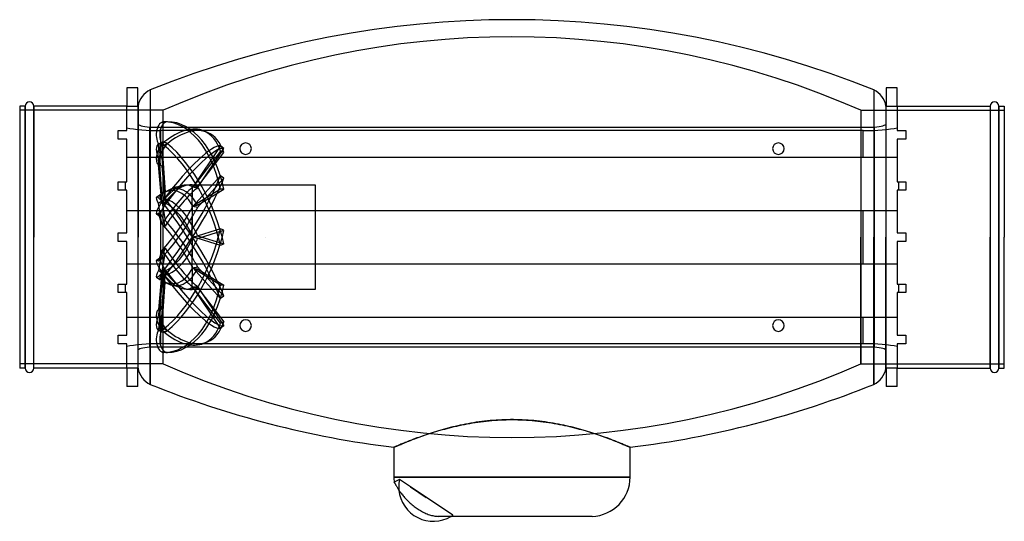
# Model space of a CAD drawing. Header units: millimetres. Extents: x -231 to 231, y -133 to 102.
import ezdxf

# ---------------------------------------------------------------- set-up
doc = ezdxf.new("R2010")
doc.units = ezdxf.units.MM
doc.layers.add('HIDDEN', color=7, linetype='Continuous')
doc.layers.add('THICK', color=7, linetype='Continuous')

msp = doc.modelspace()

# ---------------------------------------------------------------- linework, layer by layer
at = {"layer": 'HIDDEN'}
for p, q in [((-169.79, 69.06), (-169.79, -69.06)), ((169.79, 69.06), (169.79, -69.06)), ((-228.38, 61.5), (-228.38, 0)), ((-224.38, 0), (-224.38, 61.5)), ((-180.8, 50), (-180.8, 61.5)), ((-175.56, 61.5), (-175.56, 0)), ((-175.45, 0), (-175.45, 61.5)), ((175.45, 61.5), (175.45, 0)), ((175.56, 0), (175.56, 61.5)), ((180.8, 61.5), (180.8, 50)), ((224.38, 61.5), (224.38, 0)), ((228.38, 0), (228.38, 61.5)), ((-163.62, 59.5), (-231, 59.5)), ((-163.62, 0), (-163.62, 59.5)), ((-163.62, 0), (-163.62, 59.5)), ((163.62, 59.5), (163.62, 0)), ((163.62, 59.5), (163.62, 0)), ((163.62, 59.5), (231, 59.5)), ((-169.92, 51.65), (169.92, 51.65)), ((-169.92, -51.65), (-169.92, 51.65)), ((-161.7, 54.12), (-163.32, 54.12)), ((169.92, 51.65), (169.92, -51.65)), ((-184.8, 50), (-180.8, 50)), ((-184.8, 46), (-184.8, 50)), ((-184.8, 50), (-184.8, 50)), ((-180.8, 50), (-180.8, 50)), ((-164.8, 37.5), (-164.8, 50)), ((164.8, 50), (-164.8, 50)), ((-144.48, 49.78), (-142.86, 49.09)), ((164.8, 37.5), (164.8, 50)), ((180.8, 50), (184.8, 50)), ((180.8, 50), (180.8, 50)), ((184.8, 50), (184.8, 46)), ((184.8, 50), (184.8, 50)), ((-180.8, 46), (-184.8, 46)), ((-184.8, 46), (-184.8, 46)), ((-180.8, 26), (-180.8, 46)), ((-180.8, 46), (-180.8, 46)), ((-164.27, 20.14), (-165.87, 43.62)), ((-164.26, 43.62), (-165.87, 43.62)), ((-165.73, 43.77), (-164.12, 44.46)), ((-164.26, 43.62), (-162.72, 21.1)), ((-161.7, 43.78), (-163.32, 44.47)), ((-161.7, 43.78), (-163.32, 43.09)), ((-136.82, 42.77), (-149.76, 23.36)), ((-147.5, 23.2), (-135.2, 41.65)), ((-135.2, 41.65), (-136.82, 42.77)), ((180.8, 46), (180.8, 26)), ((184.8, 46), (180.8, 46)), ((180.8, 46), (180.8, 46)), ((184.8, 46), (184.8, 46)), ((-180.8, 37.5), (-180.8, 37.5)), ((-180.8, 37.5), (180.8, 37.5)), ((-164.26, 37.36), (-165.87, 36.67)), ((-164.26, 37.36), (-162.72, 17.89)), ((-136.82, 40.38), (-149.76, 23.43)), ((-147.5, 23.57), (-135.2, 39.68)), ((-135.2, 39.68), (-136.82, 40.38)), ((180.8, 37.5), (180.8, 37.5)), ((-164.27, 16.38), (-165.87, 36.67)), ((-164.27, 16.21), (-165.87, 33.91)), ((-164.26, 33.22), (-165.87, 33.91)), ((-164.26, 33.22), (-162.72, 16.24)), ((-136.82, 28.83), (-149.76, 14.37)), ((-135.2, 27.71), (-136.82, 28.83)), ((-184.8, 26), (-180.8, 26)), ((-184.8, 22), (-184.8, 26)), ((-184.8, 26), (-184.8, 26)), ((-181.5, 26), (-181.5, 22)), ((-180.8, 26), (-180.8, 26)), ((-150.15, 24.6), (-150.15, 24.53)), ((-150.15, 23.07), (-150.15, 24.6)), ((-150.15, 24.6), (-92.4, 24.6)), ((-150.15, 23.68), (-150.15, 18.77)), ((-147.5, 13.97), (-135.2, 27.71)), ((-92.4, 24.6), (-92.4, -24.6)), ((180.8, 26), (184.8, 26)), ((180.8, 26), (180.8, 26)), ((181.5, 22), (181.5, 26)), ((184.8, 26), (184.8, 22)), ((184.8, 26), (184.8, 26)), ((-180.8, 22), (-184.8, 22)), ((-184.8, 22), (-184.8, 22)), ((-180.8, 2), (-180.8, 22)), ((-180.8, 22), (-180.8, 22)), ((-166.81, 18.77), (-165.2, 19.88)), ((-150.15, 13.64), (-150.15, 20.92)), ((-136.82, 22.56), (-149.76, 14.55)), ((-147.5, 14.94), (-135.2, 22.56)), ((-135.2, 22.56), (-136.82, 22.56)), ((180.8, 22), (180.8, 2)), ((184.8, 22), (180.8, 22)), ((180.8, 22), (180.8, 22)), ((184.8, 22), (184.8, 22)), ((-164.26, 16.83), (-165.87, 15.71)), ((-164.27, 6.36), (-165.87, 15.71)), ((-164.26, 16.83), (-162.72, 7.86)), ((-161.7, 16.72), (-163.32, 17.84)), ((-161.7, 16.72), (-163.32, 15.61)), ((-150.15, 15.25), (-150.15, 5.84)), ((-180.8, 12.5), (-180.8, 12.5)), ((-180.8, 12.5), (180.8, 12.5)), ((-166.81, 10.88), (-165.2, 9.76)), ((-164.27, 6.09), (-165.87, 11.25)), ((-164.26, 10.13), (-165.87, 11.25)), ((-164.8, -12.5), (-164.8, 12.5)), ((-164.26, 10.13), (-162.72, 5.19)), ((-150.15, -1), (-150.15, 9.32)), ((164.8, -12.5), (164.8, 12.5)), ((180.8, 12.5), (180.8, 12.5)), ((-184.8, 2), (-180.8, 2)), ((-184.8, 0), (-184.8, 2)), ((-184.8, 2), (-184.8, 2)), ((-180.8, 2), (-180.8, 2)), ((-150.15, 1), (-150.15, -9.32)), ((-136.82, 3.88), (-149.76, -0.11)), ((-136.82, -3.88), (-149.76, 0.11)), ((-147.5, -0.6), (-135.2, 3.19)), ((-147.5, 0.6), (-135.2, -3.19)), ((-135.2, 3.19), (-136.82, 3.88)), ((-115.5, 0), (-115.5, 0)), ((-115.5, 0), (-115.5, 0)), ((-115.5, 0), (-115.5, 0)), ((-115.5, 0), (-115.5, 0)), ((-115.5, 0), (-115.5, 0)), ((-115.5, 0), (-115.5, 0)), ((-115.5, 0), (-115.5, 0)), ((-115.5, 0), (-115.5, 0)), ((-115.5, 0), (-115.5, 0)), ((-115.5, 0), (-115.5, 0)), ((-115.5, 0), (-115.5, 0)), ((-115.5, 0), (-115.5, 0)), ((-115.5, 0), (-115.5, 0)), ((-115.5, 0), (-115.5, 0)), ((-115.5, 0), (-115.5, 0)), ((-115.5, 0), (-115.5, 0)), ((-115.5, 0), (-115.5, 0)), ((-115.5, 0), (-115.5, 0)), ((-115.5, 0), (-115.5, 0)), ((-115.5, 0), (-115.5, 0)), ((-115.5, 0), (-115.5, 0)), ((-115.5, 0), (-115.5, 0)), ((-115.5, 0), (-115.5, 0)), ((-115.5, 0), (-115.5, 0)), ((-115.5, 0), (-115.5, 0)), ((-115.5, 0), (-115.5, 0)), ((-115.5, 0), (-115.5, 0)), ((-115.5, 0), (-115.5, 0)), ((-115.5, 0), (-115.5, 0)), ((-115.5, 0), (-115.5, 0)), ((-115.5, 0), (-115.5, 0)), ((-115.5, 0), (-115.5, 0)), ((-115.5, 0), (-115.5, 0)), ((-115.5, 0), (-115.5, 0)), ((-115.5, 0), (-115.5, 0)), ((163.62, -59.5), (163.62, 0)), ((163.62, 0), (163.62, -59.5)), ((175.45, 0), (175.45, -61.5)), ((175.56, -61.5), (175.56, 0)), ((180.8, 2), (184.8, 2)), ((180.8, 2), (180.8, 2)), ((184.8, 2), (184.8, 0)), ((184.8, 2), (184.8, 2)), ((184.8, 0), (184.8, -2)), ((224.38, 0), (224.38, -61.5)), ((228.38, -61.5), (228.38, 0)), ((-228.38, 0), (-228.38, -61.5)), ((-224.38, -61.5), (-224.38, 0)), ((-184.8, -2), (-184.8, 0)), ((-180.8, -2), (-184.8, -2)), ((-184.8, -2), (-184.8, -2)), ((-180.8, -22), (-180.8, -2)), ((-180.8, -2), (-180.8, -2)), ((-175.56, 0), (-175.56, -61.5)), ((-175.45, -61.5), (-175.45, 0)), ((-163.62, -59.5), (-163.62, 0)), ((-163.62, -59.5), (-163.62, 0)), ((-135.2, -3.19), (-136.82, -3.88)), ((-115.5, 0), (-115.5, 0)), ((-115.5, 0), (-115.5, 0)), ((-115.5, 0), (-115.5, 0)), ((-115.5, 0), (-115.5, 0)), ((-115.5, 0), (-115.5, 0)), ((-115.5, 0), (-115.5, 0)), ((-115.5, 0), (-115.5, 0)), ((-115.5, 0), (-115.5, 0)), ((-115.5, 0), (-115.5, 0)), ((-115.5, 0), (-115.5, 0)), ((-115.5, 0), (-115.5, 0)), ((-115.5, 0), (-115.5, 0)), ((-115.5, 0), (-115.5, 0)), ((-115.5, 0), (-115.5, 0)), ((-115.5, 0), (-115.5, 0)), ((-115.5, 0), (-115.5, 0)), ((-115.5, 0), (-115.5, 0)), ((-115.5, 0), (-115.5, 0)), ((-115.5, 0), (-115.5, 0)), ((-115.5, 0), (-115.5, 0)), ((-115.5, 0), (-115.5, 0)), ((-115.5, 0), (-115.5, 0)), ((-115.5, 0), (-115.5, 0)), ((-115.5, 0), (-115.5, 0)), ((-115.5, 0), (-115.5, 0)), ((-115.5, 0), (-115.5, 0)), ((-115.5, 0), (-115.5, 0)), ((-115.5, 0), (-115.5, 0)), ((-115.5, 0), (-115.5, 0)), ((-115.5, 0), (-115.5, 0)), ((-115.5, 0), (-115.5, 0)), ((-115.5, 0), (-115.5, 0)), ((-115.5, 0), (-115.5, 0)), ((-115.5, 0), (-115.5, 0)), ((180.8, -2), (180.8, -22)), ((184.8, -2), (180.8, -2)), ((180.8, -2), (180.8, -2)), ((184.8, -2), (184.8, -2)), ((-164.27, -6.09), (-165.87, -11.25)), ((-164.27, -6.36), (-165.87, -15.71)), ((-164.26, -10.13), (-162.72, -5.19)), ((-164.26, -16.83), (-162.72, -7.86)), ((-150.15, -15.25), (-150.15, -5.84)), ((-180.8, -12.5), (-180.8, -12.5)), ((-180.8, -12.5), (180.8, -12.5)), ((-166.81, -10.88), (-165.2, -9.76)), ((-164.26, -10.13), (-165.87, -11.25)), ((-150.15, -13.64), (-150.15, -20.92)), ((180.8, -12.5), (180.8, -12.5)), ((-164.26, -16.83), (-165.87, -15.71)), ((-164.27, -16.21), (-165.87, -33.91)), ((-164.27, -16.38), (-165.87, -36.67)), ((-164.26, -33.22), (-162.72, -16.24)), ((-164.26, -37.36), (-162.72, -17.89)), ((-161.7, -16.72), (-163.32, -15.61)), ((-161.7, -16.72), (-163.32, -17.84)), ((-136.82, -28.83), (-149.76, -14.37)), ((-136.82, -22.56), (-149.76, -14.55)), ((-147.5, -13.97), (-135.2, -27.71)), ((-147.5, -14.94), (-135.2, -22.56)), ((-184.8, -22), (-180.8, -22)), ((-184.8, -26), (-184.8, -22)), ((-184.8, -22), (-184.8, -22)), ((-181.5, -22), (-181.5, -26)), ((-180.8, -22), (-180.8, -22)), ((-166.81, -18.77), (-165.2, -19.88)), ((-164.27, -20.14), (-165.87, -43.62)), ((-164.26, -43.62), (-162.72, -21.1)), ((-150.15, -23.68), (-150.15, -18.77)), ((-150.15, -23.07), (-150.15, -24.6)), ((-135.2, -22.56), (-136.82, -22.56)), ((180.8, -22), (184.8, -22)), ((180.8, -22), (180.8, -22)), ((181.5, -26), (181.5, -22)), ((184.8, -22), (184.8, -26)), ((184.8, -22), (184.8, -22)), ((-180.8, -26), (-184.8, -26)), ((-184.8, -26), (-184.8, -26)), ((-180.8, -46), (-180.8, -26)), ((-180.8, -26), (-180.8, -26)), ((-150.15, -24.6), (-150.15, -24.53)), ((-92.4, -24.6), (-150.15, -24.6)), ((-136.82, -42.77), (-149.76, -23.36)), ((-136.82, -40.38), (-149.76, -23.43)), ((-147.5, -23.2), (-135.2, -41.65)), ((-147.5, -23.57), (-135.2, -39.68)), ((-135.2, -27.71), (-136.82, -28.83)), ((180.8, -26), (180.8, -46)), ((184.8, -26), (180.8, -26)), ((180.8, -26), (180.8, -26)), ((184.8, -26), (184.8, -26)), ((-164.26, -33.22), (-165.87, -33.91)), ((-164.26, -37.36), (-165.87, -36.67)), ((-180.8, -37.5), (-180.8, -37.5)), ((-180.8, -37.5), (180.8, -37.5)), ((-164.8, -50), (-164.8, -37.5)), ((-135.2, -39.68), (-136.82, -40.38)), ((164.8, -50), (164.8, -37.5)), ((180.8, -37.5), (180.8, -37.5)), ((-184.8, -46), (-180.8, -46)), ((-184.8, -50), (-184.8, -46)), ((-184.8, -46), (-184.8, -46)), ((-180.8, -46), (-180.8, -46)), ((-164.26, -43.62), (-165.87, -43.62)), ((-165.73, -43.77), (-164.12, -44.46)), ((-161.7, -43.78), (-163.32, -43.09)), ((-161.7, -43.78), (-163.32, -44.47)), ((-135.2, -41.65), (-136.82, -42.77)), ((180.8, -46), (184.8, -46)), ((180.8, -46), (180.8, -46)), ((184.8, -46), (184.8, -50)), ((184.8, -46), (184.8, -46)), ((-180.8, -50), (-184.8, -50)), ((-184.8, -50), (-184.8, -50)), ((-180.8, -61.5), (-180.8, -50)), ((-180.8, -50), (-180.8, -50)), ((164.8, -50), (-164.8, -50)), ((-144.48, -49.78), (-142.86, -49.09)), ((180.8, -50), (180.8, -61.5)), ((184.8, -50), (180.8, -50)), ((180.8, -50), (180.8, -50)), ((184.8, -50), (184.8, -50)), ((169.92, -51.65), (-169.92, -51.65)), ((-161.7, -54.12), (-163.32, -54.12)), ((-163.62, -59.5), (-231, -59.5)), ((163.62, -59.5), (231, -59.5)), ((-21.82, -87.75), (-23.05, -87.99)), ((-20.57, -87.51), (-21.82, -87.75)), ((-19.31, -87.29), (-20.57, -87.51)), ((-18.04, -87.08), (-19.31, -87.29)), ((-16.75, -86.88), (-18.04, -87.08)), ((-15.46, -86.69), (-16.75, -86.88)), ((-14.15, -86.52), (-15.46, -86.69)), ((-12.83, -86.36), (-14.15, -86.52)), ((-11.5, -86.21), (-12.83, -86.36)), ((-10.17, -86.08), (-11.5, -86.21)), ((-8.82, -85.97), (-10.17, -86.08)), ((-7.48, -85.87), (-8.82, -85.97)), ((-6.12, -85.79), (-7.48, -85.87)), ((-4.76, -85.72), (-6.12, -85.79)), ((-3.4, -85.67), (-4.76, -85.72)), ((-2.03, -85.64), (-3.4, -85.67)), ((-0.66, -85.62), (-2.03, -85.64)), ((0.7, -85.62), (-0.66, -85.62)), ((2.07, -85.64), (0.7, -85.62)), ((3.43, -85.67), (2.07, -85.64)), ((4.8, -85.72), (3.43, -85.67)), ((6.16, -85.79), (4.8, -85.72)), ((7.51, -85.87), (6.16, -85.79)), ((8.86, -85.97), (7.51, -85.87)), ((10.21, -86.09), (8.86, -85.97)), ((11.54, -86.22), (10.21, -86.09)), ((12.87, -86.36), (11.54, -86.22)), ((14.18, -86.52), (12.87, -86.36)), ((15.49, -86.7), (14.18, -86.52)), ((16.79, -86.89), (15.49, -86.7)), ((18.08, -87.09), (16.79, -86.89)), ((19.35, -87.3), (18.08, -87.09)), ((20.61, -87.52), (19.35, -87.3)), ((21.85, -87.75), (20.61, -87.52)), ((23.08, -88), (21.85, -87.75)), ((-39.4, -92.39), (-40.32, -92.7)), ((-38.45, -92.08), (-39.4, -92.39)), ((-37.48, -91.77), (-38.45, -92.08)), ((-36.48, -91.46), (-37.48, -91.77)), ((-35.47, -91.14), (-36.48, -91.46)), ((-34.43, -90.84), (-35.47, -91.14)), ((-33.38, -90.53), (-34.43, -90.84)), ((-32.3, -90.22), (-33.38, -90.53)), ((-31.21, -89.93), (-32.3, -90.22)), ((-30.1, -89.63), (-31.21, -89.93)), ((-28.96, -89.34), (-30.1, -89.63)), ((-27.82, -89.06), (-28.96, -89.34)), ((-26.65, -88.78), (-27.82, -89.06)), ((-25.47, -88.51), (-26.65, -88.78)), ((-24.27, -88.25), (-25.47, -88.51)), ((-23.05, -87.99), (-24.27, -88.25)), ((24.29, -88.25), (23.08, -88)), ((25.49, -88.51), (24.29, -88.25)), ((26.67, -88.78), (25.49, -88.51)), ((27.84, -89.06), (26.67, -88.78)), ((28.98, -89.35), (27.84, -89.06)), ((30.11, -89.64), (28.98, -89.35)), ((31.23, -89.93), (30.11, -89.64)), ((32.32, -90.23), (31.23, -89.93)), ((33.39, -90.53), (32.32, -90.23)), ((34.45, -90.84), (33.39, -90.53)), ((35.48, -91.15), (34.45, -90.84)), ((36.5, -91.46), (35.48, -91.15)), ((37.49, -91.77), (36.5, -91.46)), ((38.46, -92.08), (37.49, -91.77)), ((39.41, -92.4), (38.46, -92.08)), ((40.34, -92.71), (39.41, -92.4)), ((-51.71, -97.01), (-52.18, -97.2)), ((-51.2, -96.8), (-51.71, -97.01)), ((-50.67, -96.58), (-51.2, -96.8)), ((-50.11, -96.35), (-50.67, -96.58)), ((-49.52, -96.11), (-50.11, -96.35)), ((-48.89, -95.86), (-49.52, -96.11)), ((-48.25, -95.61), (-48.89, -95.86)), ((-47.57, -95.34), (-48.25, -95.61)), ((-46.87, -95.07), (-47.57, -95.34)), ((-46.14, -94.79), (-46.87, -95.07)), ((-45.38, -94.5), (-46.14, -94.79)), ((-44.6, -94.21), (-45.38, -94.5)), ((-43.79, -93.92), (-44.6, -94.21)), ((-42.96, -93.62), (-43.79, -93.92)), ((-42.11, -93.32), (-42.96, -93.62)), ((-41.23, -93.01), (-42.11, -93.32)), ((-40.32, -92.7), (-41.23, -93.01)), ((41.24, -93.01), (40.34, -92.71)), ((42.12, -93.32), (41.24, -93.01)), ((42.97, -93.62), (42.12, -93.32)), ((43.81, -93.92), (42.97, -93.62)), ((44.61, -94.22), (43.81, -93.92)), ((45.39, -94.51), (44.61, -94.22)), ((46.15, -94.8), (45.39, -94.51)), ((46.88, -95.07), (46.15, -94.8)), ((47.58, -95.35), (46.88, -95.07)), ((48.26, -95.61), (47.58, -95.35)), ((48.91, -95.87), (48.26, -95.61)), ((49.53, -96.11), (48.91, -95.87)), ((50.12, -96.35), (49.53, -96.11)), ((50.68, -96.58), (50.12, -96.35)), ((51.21, -96.8), (50.68, -96.58)), ((51.71, -97.01), (51.21, -96.8)), ((52.19, -97.21), (51.71, -97.01)), ((-55.42, -98.6), (-55.44, -98.6)), ((-55.37, -98.57), (-55.42, -98.6)), ((-55.29, -98.54), (-55.37, -98.57)), ((-55.17, -98.48), (-55.29, -98.54)), ((-55.02, -98.42), (-55.17, -98.48)), ((-54.83, -98.34), (-55.02, -98.42)), ((-54.61, -98.24), (-54.83, -98.34)), ((-54.36, -98.13), (-54.61, -98.24)), ((-54.08, -98.01), (-54.36, -98.13)), ((-53.76, -97.87), (-54.08, -98.01)), ((-53.41, -97.73), (-53.76, -97.87)), ((-53.03, -97.56), (-53.41, -97.73)), ((-52.62, -97.39), (-53.03, -97.56)), ((-52.18, -97.2), (-52.62, -97.39)), ((52.63, -97.39), (52.19, -97.21)), ((53.04, -97.56), (52.63, -97.39)), ((53.42, -97.73), (53.04, -97.56)), ((53.76, -97.87), (53.42, -97.73)), ((54.08, -98.01), (53.76, -97.87)), ((54.36, -98.13), (54.08, -98.01)), ((54.61, -98.24), (54.36, -98.13)), ((54.83, -98.34), (54.61, -98.24)), ((55.02, -98.42), (54.83, -98.34)), ((55.17, -98.48), (55.02, -98.42)), ((55.29, -98.54), (55.17, -98.48)), ((55.37, -98.57), (55.29, -98.54)), ((55.42, -98.6), (55.37, -98.57)), ((55.44, -98.6), (55.42, -98.6)), ((-55.44, -112.53), (0, -112.53)), ((-55.28, -114.91), (-55.29, -114.91)), ((-55.28, -114.92), (-55.28, -114.91)), ((-55.27, -114.94), (-55.28, -114.92)), ((-55.26, -114.97), (-55.27, -114.94)), ((-55.24, -115), (-55.26, -114.97)), ((-55.22, -115.04), (-55.24, -115)), ((-47.64, -117.14), (-52.77, -113.73)), ((0, -112.53), (55.44, -112.53)), ((-47.64, -117.14), (-40.25, -122.07)), ((-27.73, -130.42), (-47.64, -117.14))]:
    msp.add_line(p, q, dxfattribs=at)
for centre, radius, start, end in [((0, -311.25), 405.25, 66.1871, 113.813), ((-125, 41.5), 2.7, 90, 270), ((-125, 41.5), 2.7, 270, 90), ((125, 41.5), 2.7, 90, 270), ((125, 41.5), 2.7, 270, 90), ((-150.15, 0), 24.6, 98.4898, 118.006), ((-150.15, 0), 24.6, 90, 92.4562), ((-125, -41.5), 2.7, 90, 270), ((-125, -41.5), 2.7, 270, 90), ((125, -41.5), 2.7, 90, 270), ((125, -41.5), 2.7, 270, 90), ((0, 311.25), 405.25, 246.187, 293.8129), ((-46.2, -131), 18.48, 110.81, 119.4514), ((-36.96, -117.14), 16.17, 167.8098, 180), ((-36.96, -117.14), 16.17, 180, 185.478), ((-36.96, -117.14), 16.17, 301.0027, 304.8101), ((-46.2, -131), 18.48, 0, 1.8099)]:
    msp.add_arc(centre, radius, start, end, dxfattribs=at)
for centre, major_axis, ratio, start_param, end_param in [((-164.8, 53.31), (-20, 0), 0.165289, 0.643501, 1.570796), ((-165.56, 53.14), (10, 0), 0.165289, 3.141593, 4.261362), ((-163.32, 47.97), (0, -6.15), 0.587785, 3.141593, 5.497787), ((-161.7, 47.97), (0, 6.15), 0.587785, 0, 2.356194), ((-163.32, 6.15), (0, -47.97), 0.587785, 1.919862, 3.141593), ((-163.32, 5.67), (-18.84, -44.12), 0.475528, -3.14159, -2.409853), ((-161.7, 6.15), (0, 47.97), 0.587785, -1.22173, 0), ((-161.7, 4.98), (18.84, 44.12), 0.475528, 0.000003, 0.73174), ((164.8, 53.31), (-20, 0), 0.165289, 1.570796, 2.498092), ((165.56, 53.14), (10, 0), 0.165289, -1.11977, 0), ((-163.32, 5.67), (-18.84, -44.12), 0.475528, 2.651602, 3.141596), ((-161.7, 4.98), (18.84, 44.12), 0.475528, -0.48999, 0.000003), ((-163.32, 39.5), (-2.42, -5.66), 0.475528, -2.409853, -0.053658), ((-163.32, 38.12), (2.42, -5.66), 0.475528, -3.14156, -1.517138), ((-163.32, 38.12), (2.42, -5.66), 0.475528, 2.409853, 3.141626), ((-161.7, 38.81), (2.42, 5.66), 0.475528, 0.73174, 3.087934), ((-161.7, 38.81), (-2.42, 5.66), 0.475528, 0.000033, 1.624454), ((-161.7, 38.81), (-2.42, 5.66), 0.475528, -0.73174, 0.000033), ((-163.32, 3.02), (-27.27, -39.47), 0.181636, -3.049577, -1.827847), ((-163.32, 4.28), (18.84, -44.12), 0.475528, 1.188122, 2.409853), ((-161.7, 4.98), (-18.84, 44.12), 0.475528, -1.95347, -0.73174), ((-161.7, 1.9), (27.27, 39.47), 0.181636, 0.092016, 1.313746), ((-163.32, -0.78), (-27.27, -39.47), 0.181636, 1.313746, 2.535477), ((-159.33, 3.92), (8.57, 20.07), 0.475528, 0.286248, 1.127389), ((-159.33, 0), (0, 21.83), 0.587785, -0.797064, 0.395649), ((-157.71, 3.23), (-8.94, -20.93), 0.475528, -2.916257, -2.025916), ((-161.7, -1.9), (27.27, 39.47), 0.181636, -1.827847, -0.606116), ((-157.71, 0), (0, -22.76), 0.587785, 2.540955, 3.438778), ((-159.33, 3.92), (8.57, 20.07), 0.475528, -0.065324, 0.284761), ((-157.71, 3.23), (-8.94, -20.93), 0.475528, -3.01049, -2.916257), ((-161.7, 0), (-13.98, -23.71), 0.469519, 3.122057, 3.337446), ((-164.17, 0), (-13.98, -23.71), 0.469519, 3.101966, 3.138114), ((-164.17, 0), (-17.49, -24.46), 0.150264, -2.716022, -2.679874), ((-161.7, 0), (-17.49, -24.46), 0.150264, -2.695931, -2.480543), ((-190.45, 0), (-119.84, -15.4), 0.160038, -1.957776, -1.937686), ((-190.45, 0), (-119.87, -0.71), 0.205138, -1.938429, -1.918339), ((-163.32, 13.71), (3.5, -5.06), 0.181636, -3.141509, -2.099144), ((-163.32, 13.71), (3.5, -5.06), 0.181636, 1.827847, 3.141676), ((-161.7, 14.82), (-3.5, 5.06), 0.181636, 0.000084, 1.042448), ((-161.7, 14.82), (-3.5, 5.06), 0.181636, -1.313746, 0.000084), ((-159.33, 6.34), (12.41, 17.96), 0.181636, 0.516682, 1.709395), ((-153.67, -0.7), (-4.62, 23.4), 0.803623, 0.245246, 0.338377), ((-157.71, 0), (0, -22.76), 0.587785, -2.844408, -2.757656), ((-157.71, 5.22), (-12.94, -18.72), 0.181636, -2.428484, -1.44391), ((-161.7, 0), (0, 24.6), 0.726543, -0.91802, -0.702631), ((-163.32, 15.94), (-3.5, -5.06), 0.181636, -1.827847, 0), ((-161.7, 14.82), (3.5, 5.06), 0.181636, 1.313746, 3.141592), ((-153.67, 2.29), (12.99, 20), 0.717905, 1.221413, 1.314544), ((-159.33, -3.92), (-8.57, 20.07), 0.475528, -1.528804, -0.336091), ((-153.67, -3.41), (-16.59, 17.13), 0.582385, -0.543352, -0.45022), ((-163.32, 0.78), (27.27, -39.47), 0.181636, 0.606116, 1.827847), ((-157.71, -3.23), (8.94, -20.93), 0.475528, 1.809215, 2.793789), ((-161.7, 1.9), (-27.27, 39.47), 0.181636, -2.535477, -1.313746), ((-164.17, 0), (0, -24.6), 0.726543, 2.203482, 2.23963), ((-164.17, 0), (-17.49, -24.46), 0.150264, 2.265644, 2.301792), ((-161.7, 0), (-17.49, -24.46), 0.150264, 2.066313, 2.281701), ((-190.45, 0), (-119.86, -23.67), 0.055799, -1.948228, -1.928138), ((-190.45, 0), (119.85, -14.3), 0.167007, 1.224313, 1.244404), ((-163.32, 15.94), (-3.5, -5.06), 0.181636, 0, 0.528348), ((-161.7, 14.82), (3.5, 5.06), 0.181636, 3.141592, 3.669941), ((-159.33, 6.34), (12.41, 17.96), 0.181636, -2.223495, -1.030782), ((-157.71, 5.22), (-12.94, -18.72), 0.181636, 0.92981, 1.914383), ((-153.67, 4.4), (18.61, 14.91), 0.357972, 1.777626, 1.870757), ((-159.33, -6.34), (-12.41, 17.96), 0.181636, -2.11081, -0.918097), ((-153.67, -4.83), (-19.26, 14.06), 0.138695, -0.98374, -0.890608), ((-157.71, -5.22), (12.94, -18.72), 0.181636, 1.227209, 2.211783), ((-161.7, 0), (13.98, -23.71), 0.469519, 1.325088, 1.540477), ((-163.32, -4.28), (-18.84, -44.12), 0.475528, 0.73174, 1.95347), ((-161.7, -4.98), (18.84, 44.12), 0.475528, -2.409853, -1.188122), ((-164.17, 0), (13.98, -23.71), 0.469519, 1.304998, 1.341146), ((-190.45, 0), (-119.86, -23.28), 0.066327, 1.904235, 1.924326), ((-159.33, 3.92), (8.57, 20.07), 0.475528, -2.805501, -1.612788), ((-164.17, 0), (-13.98, -23.71), 0.469519, 1.800447, 1.836595), ((-161.7, 0), (-13.98, -23.71), 0.469519, 1.601116, 1.816504), ((-190.45, 0), (119.86, -23.28), 0.066327, 1.217266, 1.237357), ((-153.67, 4.83), (19.26, 14.06), 0.138695, -2.250984, -2.157853), ((-159.33, -6.34), (-12.41, 17.96), 0.181636, 1.432198, 2.624911), ((-153.67, -4.4), (-18.61, 14.91), 0.357972, 1.270835, 1.363967), ((-157.71, -5.22), (12.94, -18.72), 0.181636, -1.697682, -0.713109), ((-157.71, 3.23), (-8.94, -20.93), 0.475528, 0.347804, 1.332377), ((-163.32, -15.94), (3.5, -5.06), 0.181636, -3.141592, -1.313746), ((-163.32, -15.94), (3.5, -5.06), 0.181636, 2.613245, 3.141593), ((-161.7, -14.82), (-3.5, 5.06), 0.181636, 0, 1.827847), ((-161.7, -14.82), (-3.5, 5.06), 0.181636, -0.528348, 0), ((-161.7, 0), (17.49, -24.46), 0.150264, 0.859891, 1.07528), ((-164.17, 0), (17.49, -24.46), 0.150264, 0.8398, 0.875949), ((-163.32, -13.71), (-3.5, -5.06), 0.181636, -1.042448, -0.000084), ((-163.32, -13.71), (-3.5, -5.06), 0.181636, -0.000084, 1.313746), ((-161.7, -14.82), (3.5, 5.06), 0.181636, 2.099144, 3.141509), ((-161.7, -14.82), (3.5, 5.06), 0.181636, 3.141509, 4.455339), ((-159.33, -3.92), (-8.57, 20.07), 0.475528, 2.014204, 2.856831), ((-153.67, 3.41), (16.59, 17.13), 0.582385, -2.691373, -2.598241), ((-153.67, -2.29), (-12.99, 20), 0.717905, 1.827048, 1.92018), ((-159.33, 0), (0, 21.83), 0.587785, 2.754406, 3.938657), ((-163.32, -3.02), (27.27, -39.47), 0.181636, -1.313746, -0.092016), ((-157.71, -3.23), (8.94, -20.93), 0.475528, -1.115676, -0.223827), ((-161.7, -1.9), (-27.27, 39.47), 0.181636, 1.827847, 3.049577), ((-164.17, 0), (0, -24.6), 0.726543, 0.901962, 0.938111), ((-161.7, 0), (0, 24.6), 0.726543, -2.438961, -2.223573), ((-190.45, 0), (-119.85, -14.3), 0.167007, 1.897189, 1.91728), ((-190.45, 0), (119.86, -23.67), 0.055799, -1.213455, -1.193364), ((-159.33, 0), (0, 21.83), 0.587785, 2.745944, 2.754406), ((-153.67, 0.7), (4.62, 23.4), 0.803623, 2.803215, 2.896347), ((-163.32, -6.15), (0, -47.97), 0.587785, 0, 1.22173), ((-157.71, 0), (0, -22.76), 0.587785, -0.383936, -0.302945), ((-157.71, 0), (0, -22.76), 0.587785, -0.302945, 0.600637), ((-161.7, -6.15), (0, 47.97), 0.587785, 3.141593, 4.363323), ((-161.7, 0), (17.49, -24.46), 0.150264, -0.66105, -0.445662), ((-164.17, 0), (17.49, -24.46), 0.150264, -0.461719, -0.425571), ((-159.33, -3.92), (-8.57, 20.07), 0.475528, 2.856831, 3.206917), ((-157.71, -3.23), (8.94, -20.93), 0.475528, -0.223827, -0.131103), ((-164.17, 0), (13.98, -23.71), 0.469519, 0.003478, 0.039626), ((-161.7, 0), (13.98, -23.71), 0.469519, -0.195853, 0.019536), ((-190.45, 0), (119.87, -0.71), 0.205138, -1.223254, -1.203163), ((-190.45, 0), (119.84, -15.4), 0.160038, -1.203907, -1.183816), ((-163.32, -39.5), (2.42, -5.66), 0.475528, -3.087934, -0.73174), ((-163.32, -38.12), (-2.42, -5.66), 0.475528, -1.624454, -0.000033), ((-161.7, -38.81), (-2.42, 5.66), 0.475528, 0.053658, 2.409853), ((-161.7, -38.81), (2.42, 5.66), 0.475528, 1.517138, 3.14156), ((-163.32, -5.67), (18.84, -44.12), 0.475528, -0.000003, 0.48999), ((-161.7, -4.98), (-18.84, 44.12), 0.475528, 3.14159, 3.631583), ((-163.32, -47.97), (0, -6.15), 0.587785, -2.356194, 0), ((-163.32, -38.12), (-2.42, -5.66), 0.475528, -0.000033, 0.73174), ((-161.7, -47.97), (0, 6.15), 0.587785, 0.785398, 3.141593), ((-161.7, -38.81), (2.42, 5.66), 0.475528, 3.14156, 3.873333), ((-163.32, -5.67), (18.84, -44.12), 0.475528, -0.73174, -0.000003), ((-161.7, -4.98), (-18.84, 44.12), 0.475528, 2.409853, 3.14159), ((-164.8, -53.31), (20, 0), 0.165289, 1.570796, 2.498092), ((164.8, -53.31), (20, 0), 0.165289, 0.643501, 1.570796), ((-165.56, -53.14), (-10, 0), 0.165289, -1.11977, 0), ((165.56, -53.14), (-10, 0), 0.165289, 3.141593, 4.261362)]:
    msp.add_ellipse(centre, major_axis=major_axis, ratio=ratio, start_param=start_param, end_param=end_param, dxfattribs=at)
at = {"layer": 'THICK'}
for p, q in [((-180.8, 70), (-180.8, 61.5)), ((-175.56, 70), (-180.8, 70)), ((-175.56, 61.5), (-175.56, 70)), ((175.56, 70), (175.56, 61.5)), ((180.8, 70), (175.56, 70)), ((180.8, 61.5), (180.8, 70)), ((-169.79, 69.06), (-169.79, 0)), ((169.79, 69.06), (169.79, 0)), ((-231, 61.5), (-231, 0)), ((-228.38, 61.5), (-231, 61.5)), ((-228.38, 0), (-228.38, 61.5)), ((-224.38, 61.5), (-224.38, 0)), ((-180.8, 61.5), (-224.38, 61.5)), ((-180.8, 61.5), (-175.56, 61.5)), ((-175.45, 61.5), (-175.56, 61.5)), ((-175.45, 61.5), (-175.45, 0)), ((175.45, 61.5), (175.45, 0)), ((175.45, 61.5), (175.56, 61.5)), ((175.56, 61.5), (180.8, 61.5)), ((180.8, 61.5), (224.38, 61.5)), ((224.38, 61.5), (224.38, 0)), ((228.38, 61.5), (228.38, 0)), ((228.38, 61.5), (231, 61.5)), ((231, 61.5), (231, 0)), ((-231, 0), (-231, -61.5)), ((169.79, -69.06), (169.79, 0)), ((175.45, -61.5), (175.45, 0)), ((224.38, -61.5), (224.38, 0)), ((228.38, 0), (228.38, -61.5)), ((231, -61.5), (231, 0)), ((-228.38, -61.5), (-228.38, 0)), ((-224.38, -61.5), (-224.38, 0)), ((-175.45, -61.5), (-175.45, 0)), ((-169.79, -69.06), (-169.79, 0)), ((-228.38, -61.5), (-231, -61.5)), ((-180.8, -61.5), (-224.38, -61.5)), ((-175.56, -61.5), (-180.8, -61.5)), ((-180.8, -61.5), (-180.8, -70)), ((-175.56, -70), (-175.56, -61.5)), ((-175.45, -61.5), (-175.56, -61.5)), ((175.45, -61.5), (175.56, -61.5)), ((180.8, -61.5), (175.56, -61.5)), ((175.56, -61.5), (175.56, -70)), ((180.8, -70), (180.8, -61.5)), ((180.8, -61.5), (224.38, -61.5)), ((228.38, -61.5), (231, -61.5)), ((-175.56, -70), (-180.8, -70)), ((180.8, -70), (175.56, -70)), ((-22.3, -87.84), (-21.07, -87.61)), ((-21.07, -87.61), (-19.83, -87.38)), ((-19.83, -87.38), (-18.57, -87.17)), ((-18.57, -87.17), (-17.3, -86.96)), ((-17.3, -86.96), (-16.02, -86.77)), ((-16.02, -86.77), (-14.72, -86.59)), ((-14.72, -86.59), (-13.42, -86.43)), ((-13.42, -86.43), (-12.11, -86.28)), ((-12.11, -86.28), (-10.79, -86.14)), ((-10.79, -86.14), (-9.46, -86.02)), ((-9.46, -86.02), (-8.12, -85.92)), ((-8.12, -85.92), (-6.78, -85.83)), ((-6.78, -85.83), (-5.43, -85.75)), ((-5.43, -85.75), (-4.08, -85.69)), ((-4.08, -85.69), (-2.73, -85.65)), ((-2.73, -85.65), (-1.37, -85.63)), ((-1.37, -85.63), (-0.02, -85.62)), ((-0.02, -85.62), (1.34, -85.63)), ((1.34, -85.63), (2.7, -85.65)), ((2.7, -85.65), (4.05, -85.69)), ((4.05, -85.69), (5.41, -85.75)), ((5.41, -85.75), (6.75, -85.82)), ((6.75, -85.82), (8.09, -85.91)), ((8.09, -85.91), (9.43, -86.02)), ((9.43, -86.02), (10.76, -86.14)), ((10.76, -86.14), (12.08, -86.28)), ((12.08, -86.28), (13.39, -86.43)), ((13.39, -86.43), (14.7, -86.59)), ((14.7, -86.59), (15.99, -86.77)), ((15.99, -86.77), (17.27, -86.96)), ((17.27, -86.96), (18.54, -87.16)), ((18.54, -87.16), (19.8, -87.38)), ((19.8, -87.38), (21.05, -87.6)), ((21.05, -87.6), (22.28, -87.84)), ((-39.64, -92.47), (-38.7, -92.16)), ((-38.7, -92.16), (-37.74, -91.85)), ((-37.74, -91.85), (-36.76, -91.54)), ((-36.76, -91.54), (-35.76, -91.23)), ((-35.76, -91.23), (-34.74, -90.93)), ((-34.74, -90.93), (-33.7, -90.62)), ((-33.7, -90.62), (-32.64, -90.32)), ((-32.64, -90.32), (-31.56, -90.02)), ((-31.56, -90.02), (-30.46, -89.73)), ((-30.46, -89.73), (-29.35, -89.44)), ((-29.35, -89.44), (-28.22, -89.15)), ((-28.22, -89.15), (-27.07, -88.88)), ((-27.07, -88.88), (-25.9, -88.61)), ((-25.9, -88.61), (-24.72, -88.34)), ((-24.72, -88.34), (-23.52, -88.09)), ((-23.52, -88.09), (-22.3, -87.84)), ((22.28, -87.84), (23.49, -88.08)), ((23.49, -88.08), (24.7, -88.34)), ((24.7, -88.34), (25.88, -88.6)), ((25.88, -88.6), (27.05, -88.87)), ((27.05, -88.87), (28.2, -89.15)), ((28.2, -89.15), (29.34, -89.43)), ((29.34, -89.43), (30.45, -89.72)), ((30.45, -89.72), (31.55, -90.02)), ((31.55, -90.02), (32.63, -90.32)), ((32.63, -90.32), (33.69, -90.62)), ((33.69, -90.62), (34.73, -90.92)), ((34.73, -90.92), (35.75, -91.23)), ((35.75, -91.23), (36.75, -91.54)), ((36.75, -91.54), (37.73, -91.85)), ((37.73, -91.85), (38.69, -92.16)), ((38.69, -92.16), (39.63, -92.47)), ((-51.77, -97.03), (-51.27, -96.83)), ((-51.27, -96.83), (-50.75, -96.61)), ((-50.75, -96.61), (-50.19, -96.38)), ((-50.19, -96.38), (-49.61, -96.15)), ((-49.61, -96.15), (-49, -95.9)), ((-49, -95.9), (-48.36, -95.65)), ((-48.36, -95.65), (-47.7, -95.39)), ((-47.7, -95.39), (-47, -95.12)), ((-47, -95.12), (-46.28, -94.85)), ((-46.28, -94.85), (-45.54, -94.56)), ((-45.54, -94.56), (-44.77, -94.28)), ((-44.77, -94.28), (-43.97, -93.99)), ((-43.97, -93.99), (-43.15, -93.69)), ((-43.15, -93.69), (-42.31, -93.39)), ((-42.31, -93.39), (-41.44, -93.08)), ((-41.44, -93.08), (-40.55, -92.78)), ((-40.55, -92.78), (-39.64, -92.47)), ((39.63, -92.47), (40.54, -92.78)), ((40.54, -92.78), (41.43, -93.08)), ((41.43, -93.08), (42.3, -93.38)), ((42.3, -93.38), (43.14, -93.68)), ((43.14, -93.68), (43.96, -93.98)), ((43.96, -93.98), (44.76, -94.27)), ((44.76, -94.27), (45.53, -94.56)), ((45.53, -94.56), (46.28, -94.84)), ((46.28, -94.84), (46.99, -95.12)), ((46.99, -95.12), (47.69, -95.39)), ((47.69, -95.39), (48.35, -95.65)), ((48.35, -95.65), (48.99, -95.9)), ((48.99, -95.9), (49.6, -96.15)), ((49.6, -96.15), (50.19, -96.38)), ((50.19, -96.38), (50.74, -96.61)), ((50.74, -96.61), (51.27, -96.82)), ((51.27, -96.82), (51.76, -97.03)), ((-55.44, -98.6), (-55.44, -112.53)), ((-55.44, -98.6), (-55.42, -98.6)), ((-55.42, -98.6), (-55.37, -98.57)), ((-55.37, -98.57), (-55.29, -98.54)), ((-55.29, -98.54), (-55.17, -98.49)), ((-55.17, -98.49), (-55.02, -98.42)), ((-55.02, -98.42), (-54.84, -98.34)), ((-54.84, -98.34), (-54.63, -98.25)), ((-54.63, -98.25), (-54.38, -98.14)), ((-54.38, -98.14), (-54.1, -98.02)), ((-54.1, -98.02), (-53.79, -97.89)), ((-53.79, -97.89), (-53.45, -97.74)), ((-53.45, -97.74), (-53.07, -97.58)), ((-53.07, -97.58), (-52.67, -97.41)), ((-52.67, -97.41), (-52.23, -97.23)), ((-52.23, -97.23), (-51.77, -97.03)), ((51.76, -97.03), (52.23, -97.22)), ((52.23, -97.22), (52.66, -97.41)), ((52.66, -97.41), (53.07, -97.58)), ((53.07, -97.58), (53.44, -97.74)), ((53.44, -97.74), (53.79, -97.89)), ((53.79, -97.89), (54.1, -98.02)), ((54.1, -98.02), (54.38, -98.14)), ((54.38, -98.14), (54.63, -98.25)), ((54.63, -98.25), (54.84, -98.34)), ((54.84, -98.34), (55.02, -98.42)), ((55.02, -98.42), (55.17, -98.49)), ((55.17, -98.49), (55.29, -98.54)), ((55.29, -98.54), (55.37, -98.57)), ((55.37, -98.57), (55.42, -98.6)), ((55.42, -98.6), (55.44, -98.6)), ((55.44, -112.53), (55.44, -98.6)), ((0, -112.53), (-55.44, -112.53)), ((-55.29, -114.91), (-55.28, -114.92)), ((-55.28, -114.92), (-55.27, -114.94)), ((-55.27, -114.94), (-55.25, -114.98)), ((-55.25, -114.98), (-55.22, -115.04)), ((-55.22, -115.04), (-55.18, -115.12)), ((-55.18, -115.12), (-55.13, -115.22)), ((-55.13, -115.22), (-55.07, -115.34)), ((-55.07, -115.34), (-55, -115.47)), ((-55, -115.47), (-54.92, -115.62)), ((55.44, -112.53), (0, -112.53)), ((-54.92, -115.62), (-54.83, -115.78)), ((-54.83, -115.78), (-54.74, -115.95)), ((-54.74, -115.95), (-54.64, -116.13)), ((-54.64, -116.13), (-54.52, -116.34)), ((-54.52, -116.34), (-54.39, -116.56)), ((-54.39, -116.56), (-54.25, -116.81)), ((-54.25, -116.81), (-54.1, -117.06)), ((-54.1, -117.06), (-53.95, -117.31)), ((-53.95, -117.31), (-53.78, -117.58)), ((-53.78, -117.58), (-53.59, -117.87)), ((-53.59, -117.87), (-53.39, -118.18)), ((-53.39, -118.18), (-53.18, -118.5)), ((-53.18, -118.5), (-52.96, -118.83)), ((-52.96, -118.83), (-52.73, -119.16)), ((-52.73, -119.16), (-52.49, -119.48)), ((-52.49, -119.48), (-52.25, -119.82)), ((-52.25, -119.82), (-51.98, -120.17)), ((-51.98, -120.17), (-51.7, -120.53)), ((-51.7, -120.53), (-51.4, -120.91)), ((-51.4, -120.91), (-51.09, -121.29)), ((-51.09, -121.29), (-50.76, -121.68)), ((-50.76, -121.68), (-50.42, -122.07)), ((-50.42, -122.07), (-50.07, -122.47)), ((-50.07, -122.47), (-49.71, -122.85)), ((-49.71, -122.85), (-49.35, -123.23)), ((-49.35, -123.23), (-48.99, -123.6)), ((-48.99, -123.6), (-48.6, -123.98)), ((-48.6, -123.98), (-48.19, -124.37)), ((-48.19, -124.37), (-47.76, -124.77)), ((-47.76, -124.77), (-47.32, -125.16)), ((-47.32, -125.16), (-46.86, -125.55)), ((-46.86, -125.55), (-46.4, -125.93)), ((-46.4, -125.93), (-45.94, -126.3)), ((-45.94, -126.3), (-45.48, -126.64)), ((-45.48, -126.64), (-45.01, -126.98)), ((-45.01, -126.98), (-44.52, -127.32)), ((-44.52, -127.32), (-44.01, -127.66)), ((-44.01, -127.66), (-43.49, -127.99)), ((-43.49, -127.99), (-42.96, -128.31)), ((-42.96, -128.31), (-42.44, -128.61)), ((-42.44, -128.61), (-41.92, -128.89)), ((-41.92, -128.89), (-41.42, -129.14)), ((-41.42, -129.14), (-40.9, -129.39)), ((-40.9, -129.39), (-40.36, -129.62)), ((-40.36, -129.62), (-39.81, -129.85)), ((-39.81, -129.85), (-39.26, -130.05)), ((-39.26, -130.05), (-38.72, -130.24)), ((-38.72, -130.24), (-38.2, -130.4)), ((-38.2, -130.4), (-37.7, -130.54)), ((-37.7, -130.54), (-37.19, -130.66)), ((-37.19, -130.66), (-36.68, -130.77)), ((-36.68, -130.77), (-36.16, -130.85)), ((-36.16, -130.85), (-35.65, -130.92)), ((-35.65, -130.92), (-35.15, -130.97)), ((-35.15, -130.97), (-34.68, -131)), ((0, -131), (-34.68, -131)), ((37.57, -131), (0, -131))]:
    msp.add_line(p, q, dxfattribs=at)
for centre, radius, start, end in [((0, -352.08), 454.08, 68.043, 111.957), ((-165.56, 60), 10, 115, 171.3731), ((165.56, 60), 10, 8.6269, 65), ((-226.38, 61.5), 2, 0, 180), ((226.38, 61.5), 2, 0, 180), ((-226.38, -61.5), 2, 180, 0), ((-165.56, -60), 10, 188.6269, 245), ((165.56, -60), 10, 295, 351.3731), ((226.38, -61.5), 2, 180, 0), ((0, 352.08), 454.08, 248.043, 262.9871), ((0, 352.08), 454.08, 277.0129, 291.957), ((-36.96, -112.53), 18.48, 180, 187.3937), ((36.96, -112.53), 18.48, 271.885, 0), ((-36.96, -117.14), 16.17, 185.478, 301.0027)]:
    msp.add_arc(centre, radius, start, end, dxfattribs=at)

doc.saveas('drawing.dxf')
